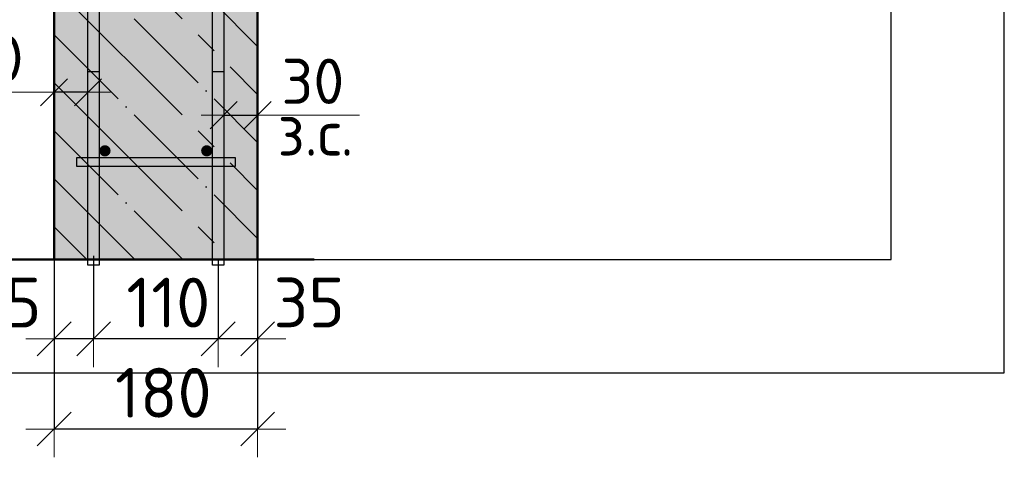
# Model space of a CAD drawing. Header units: millimetres. Extents: x -19950 to 69837, y -2757 to 40090.
# Tile 104 of 136: x 43841 to 44711, y 24841 to 25227. Entities that reach past the tile are written whole.
import ezdxf

# ---------------------------------------------------------------- set-up
doc = ezdxf.new("R2010")
doc.units = ezdxf.units.MM
doc.header["$PDMODE"] = 65
doc.linetypes.add('______11', pattern=[100, 80, -10, 0, -10])
doc.linetypes.add('______5', pattern=[220, 160, -20, 20, -20])
for name, color, linetype, lineweight in [('Standard', 7, 'Continuous', 25), ('Арм.стержн. Арматура края', 96, 'Continuous', 35), ('Арм.стержн. вертикальными 1', 22, 'Continuous', 35), ('Арм.стержн.горизонт. 1', 180, 'Continuous', 35), ('Размерная линия_ общее', 7, 'Continuous', 13), ('Размерная линия_ общее_1', 7, 'Continuous', 13)]:
    doc.layers.add(name, color=color, linetype=linetype, lineweight=lineweight)
doc.layers.add('Арм.стержн.Стяжки', color=7, linetype='Continuous', lineweight=35, true_color=0x501e0f)
doc.styles.add('ISOCPEUR', font='ISOCPEUR')
doc.dimstyles.new('DIMSTYLE_3', dxfattribs={"dimtxt": 40, "dimasz": 40, "dimexe": 0, "dimexo": 0.001, "dimgap": 20, "dimtad": 2, "dimdec": 0, "dimrnd": 5, "dimzin": 12, "dimdsep": 46, "dimtxsty": 'ISOCPEUR', "dimblk1": 'ALL_ML_STRICH', "dimblk2": 'ALL_ML_STRICH', "dimsah": 1, "dimcen": 0, "dimse1": 1, "dimse2": 1, "dimclrd": 7, "dimclre": 256, "dimclrt": 7, "dimadec": 0, "dimazin": 0, "dimtfac": 1, "dimtdec": 0, "dimtix": 1, "dimtmove": 2, "dimatfit": 3, "dimfxl": 0, "dimtvp": 1.2, "dimtzin": 0, "dimlwd": 0, "dimlwe": -3, "dimarcsym": 0})
doc.dimstyles.new('DIMSTYLE_5', dxfattribs={"dimtxt": 44, "dimasz": 50, "dimexe": 0, "dimexo": 0, "dimgap": 22, "dimtad": 2, "dimdec": 0, "dimrnd": 5, "dimzin": 12, "dimdsep": 46, "dimtxsty": 'ISOCPEUR', "dimblk1": 'ALL_ML_STRICH', "dimblk2": 'ALL_ML_STRICH', "dimsah": 1, "dimcen": 0, "dimclrd": 7, "dimclre": 256, "dimclrt": 7, "dimadec": 0, "dimazin": 0, "dimtfac": 1, "dimtdec": 0, "dimtix": 1, "dimtmove": 2, "dimatfit": 3, "dimfxl": 0, "dimtvp": 1.2, "dimtzin": 0, "dimlwd": 0, "dimlwe": -3, "dimarcsym": 0})
doc.dimstyles.new('DIMSTYLE_7', dxfattribs={"dimtxt": 44, "dimasz": 50, "dimexe": 0, "dimexo": 0, "dimgap": 22, "dimtad": 2, "dimdec": 0, "dimrnd": 5, "dimzin": 12, "dimdsep": 46, "dimtxsty": 'ISOCPEUR', "dimblk1": 'ALL_ML_STRICH', "dimblk2": 'ALL_ML_STRICH', "dimsah": 1, "dimcen": 0, "dimclrd": 7, "dimclre": 256, "dimclrt": 7, "dimadec": 0, "dimazin": 0, "dimtfac": 1, "dimtdec": 0, "dimtix": 1, "dimtmove": 2, "dimatfit": 3, "dimfxl": 0, "dimtzin": 0, "dimlwd": 0, "dimlwe": -3, "dimarcsym": 0})

# ---------------------------------------------------------------- blocks, each defined once
blk = doc.blocks.new('ALL_ML_STRICH')
at = {"color": 0, "linetype": 'ByBlock', "lineweight": -2}
for p, q in [((0, -0.5), (0, 0.5)), ((-0.3, -0.3), (0.3, 0.3)), ((-1, 0), (0.5, 0))]:
    blk.add_line(p, q, dxfattribs=at)
blk = doc.blocks.new('*D458')
at = {"layer": 'DEFPOINTS', "color": 7, "linetype": 'Continuous', "lineweight": 13, "transparency": 33554687}
for p in [(44050.88, 25052.45), (44015.88, 25034.49), (44050.88, 24945.31)]:
    blk.add_point(p, dxfattribs=at)
at = {"layer": 'Размерная линия_ общее', "color": 253, "linetype": 'Continuous', "lineweight": -2, "true_color": 0xa0a0a0, "transparency": 33554687}
for p, q in [((44050.88, 25032.45), (44050.88, 24945.31)), ((44015.88, 25014.49), (44015.88, 24945.31))]:
    blk.add_line(p, q, dxfattribs=at)
at = {"layer": 'Размерная линия_ общее', "color": 7, "linetype": 'Continuous', "lineweight": -2, "transparency": 33554687}
blk.add_line((44050.88, 24945.31), (44015.88, 24945.31), dxfattribs=at)
at = {"layer": 'Размерная линия_ общее', "color": 7, "linetype": 'Continuous', "lineweight": 13, "transparency": 33554687, "xscale": 50, "yscale": 50, "zscale": 50}
for p, rotation in [((44015.88, 24945.31), 180), ((44050.88, 24945.31), 360)]:
    blk.add_blockref('ALL_ML_STRICH', p, dxfattribs=dict(at, rotation=rotation))
at = {"layer": 'Размерная линия_ общее', "color": 7, "linetype": 'Continuous', "lineweight": 13, "transparency": 33554687, "insert": (44096.37, 24977.39), "char_height": 44, "width": 88, "attachment_point": 5, "style": 'ISOCPEUR'}
blk.add_mtext('\\A1;{35}', dxfattribs=at)
blk = doc.blocks.new('*D459')
at = {"layer": 'DEFPOINTS', "color": 7, "linetype": 'Continuous', "lineweight": 13, "transparency": 33554687}
for p in [(43905.88, 25038.58), (44015.88, 25034.49), (44015.88, 24945.31)]:
    blk.add_point(p, dxfattribs=at)
at = {"layer": 'Размерная линия_ общее', "color": 253, "linetype": 'Continuous', "lineweight": -2, "true_color": 0xa0a0a0, "transparency": 33554687}
for p, q in [((43905.88, 25018.58), (43905.88, 24945.31)), ((44015.88, 25014.49), (44015.88, 24945.31))]:
    blk.add_line(p, q, dxfattribs=at)
at = {"layer": 'Размерная линия_ общее', "color": 7, "linetype": 'Continuous', "lineweight": -2, "transparency": 33554687}
blk.add_line((44015.88, 24945.31), (43905.88, 24945.31), dxfattribs=at)
at = {"layer": 'Размерная линия_ общее', "color": 7, "linetype": 'Continuous', "lineweight": 13, "transparency": 33554687, "xscale": 50, "yscale": 50, "zscale": 50}
for p, rotation in [((43905.88, 24945.31), 180), ((44015.88, 24945.31), 360)]:
    blk.add_blockref('ALL_ML_STRICH', p, dxfattribs=dict(at, rotation=rotation))
at = {"layer": 'Размерная линия_ общее', "color": 7, "linetype": 'Continuous', "lineweight": 13, "transparency": 33554687, "insert": (43971.88, 24977.31), "char_height": 44, "width": 132, "attachment_point": 5, "style": 'ISOCPEUR'}
blk.add_mtext('\\A1;{110}', dxfattribs=at)
blk = doc.blocks.new('*D460')
at = {"layer": 'DEFPOINTS', "color": 7, "linetype": 'Continuous', "lineweight": 13, "transparency": 33554687}
for p in [(43870.88, 25044.46), (43905.88, 25038.58), (43905.88, 24945.31)]:
    blk.add_point(p, dxfattribs=at)
at = {"layer": 'Размерная линия_ общее', "color": 253, "linetype": 'Continuous', "lineweight": -2, "true_color": 0xa0a0a0, "transparency": 33554687}
for p, q in [((43870.88, 25024.46), (43870.88, 24945.31)), ((43905.88, 25018.58), (43905.88, 24945.31))]:
    blk.add_line(p, q, dxfattribs=at)
at = {"layer": 'Размерная линия_ общее', "color": 7, "linetype": 'Continuous', "lineweight": -2, "transparency": 33554687}
blk.add_line((43905.88, 24945.31), (43870.88, 24945.31), dxfattribs=at)
at = {"layer": 'Размерная линия_ общее', "color": 7, "linetype": 'Continuous', "lineweight": 13, "transparency": 33554687, "xscale": 50, "yscale": 50, "zscale": 50}
for p, rotation in [((43870.88, 24945.31), 180), ((43905.88, 24945.31), 360)]:
    blk.add_blockref('ALL_ML_STRICH', p, dxfattribs=dict(at, rotation=rotation))
at = {"layer": 'Размерная линия_ общее', "color": 7, "linetype": 'Continuous', "lineweight": 13, "transparency": 33554687, "insert": (43828.29, 24977.3), "char_height": 44, "width": 88, "attachment_point": 5, "style": 'ISOCPEUR'}
blk.add_mtext('\\A1;{35}', dxfattribs=at)
blk = doc.blocks.new('*D461')
at = {"layer": 'DEFPOINTS', "color": 7, "linetype": 'Continuous', "lineweight": 13, "transparency": 33554687}
for p in [(43870.88, 25038.9), (44050.88, 25032.45), (44050.88, 24865.57)]:
    blk.add_point(p, dxfattribs=at)
at = {"layer": 'Размерная линия_ общее', "color": 253, "linetype": 'Continuous', "lineweight": -2, "true_color": 0xa0a0a0, "transparency": 33554687}
for p, q in [((43870.88, 25018.9), (43870.88, 24865.57)), ((44050.88, 25012.45), (44050.88, 24865.57))]:
    blk.add_line(p, q, dxfattribs=at)
at = {"layer": 'Размерная линия_ общее', "color": 7, "linetype": 'Continuous', "lineweight": -2, "transparency": 33554687}
blk.add_line((44050.88, 24865.57), (43870.88, 24865.57), dxfattribs=at)
at = {"layer": 'Размерная линия_ общее', "color": 7, "linetype": 'Continuous', "lineweight": 13, "transparency": 33554687, "xscale": 50, "yscale": 50, "zscale": 50}
for p, rotation in [((43870.88, 24865.57), 180), ((44050.88, 24865.57), 360)]:
    blk.add_blockref('ALL_ML_STRICH', p, dxfattribs=dict(at, rotation=rotation))
at = {"layer": 'Размерная линия_ общее', "color": 7, "linetype": 'Continuous', "lineweight": 13, "transparency": 33554687, "insert": (43967.48, 24897.57), "char_height": 44, "width": 132, "attachment_point": 5, "style": 'ISOCPEUR'}
blk.add_mtext('\\A1;{180}', dxfattribs=at)
blk = doc.blocks.new('*D464')
at = {"layer": 'DEFPOINTS', "color": 7, "linetype": 'Continuous', "lineweight": 13, "transparency": 33554687}
for p in [(44020.88, 25151.62), (44050.88, 25151.62), (44020.88, 25142.9)]:
    blk.add_point(p, dxfattribs=at)
at = {"layer": 'Размерная линия_ общее_1', "color": 7, "linetype": 'Continuous', "lineweight": -2, "transparency": 33554687}
blk.add_line((44020.88, 25142.9), (44050.88, 25142.9), dxfattribs=at)
at = {"layer": 'Размерная линия_ общее_1', "color": 7, "linetype": 'Continuous', "lineweight": 13, "transparency": 33554687, "xscale": 40, "yscale": 40, "zscale": 40, "rotation": 180}
blk.add_blockref('ALL_ML_STRICH', (44020.88, 25142.9), dxfattribs=at)
at = {"layer": 'Размерная линия_ общее_1', "color": 7, "linetype": 'Continuous', "lineweight": 13, "transparency": 33554687, "xscale": 40, "yscale": 40, "zscale": 40}
blk.add_blockref('ALL_ML_STRICH', (44050.88, 25142.9), dxfattribs=at)
at = {"layer": 'Размерная линия_ общее_1', "color": 7, "linetype": 'Continuous', "lineweight": 13, "transparency": 33554687, "insert": (44099.69, 25172.9), "char_height": 40, "width": 80, "attachment_point": 5, "style": 'ISOCPEUR'}
blk.add_mtext('\\A1;{30}', dxfattribs=at)
at = {"layer": 'Размерная линия_ общее_1', "color": 7, "linetype": 'Continuous', "lineweight": 13, "transparency": 33554687, "insert": (44068.47, 25147.16), "char_height": 40, "width": 2, "attachment_point": 1, "line_spacing_factor": 0.60241, "style": 'ISOCPEUR'}
blk.add_mtext('з.с.', dxfattribs=at)
blk = doc.blocks.new('*D465')
at = {"layer": 'DEFPOINTS', "color": 7, "linetype": 'Continuous', "lineweight": 13, "transparency": 33554687}
for p in [(43870.88, 25171.86), (43900.88, 25171.86), (43900.88, 25163.14)]:
    blk.add_point(p, dxfattribs=at)
at = {"layer": 'Размерная линия_ общее_1', "color": 7, "linetype": 'Continuous', "lineweight": -2, "transparency": 33554687}
blk.add_line((43900.88, 25163.14), (43870.88, 25163.14), dxfattribs=at)
at = {"layer": 'Размерная линия_ общее_1', "color": 7, "linetype": 'Continuous', "lineweight": 13, "transparency": 33554687, "xscale": 40, "yscale": 40, "zscale": 40}
for p, rotation in [((43870.88, 25163.14), 180), ((43900.88, 25163.14), 360)]:
    blk.add_blockref('ALL_ML_STRICH', p, dxfattribs=dict(at, rotation=rotation))
at = {"layer": 'Размерная линия_ общее_1', "color": 7, "linetype": 'Continuous', "lineweight": 13, "transparency": 33554687, "insert": (43816.06, 25193.14), "char_height": 40, "width": 80, "attachment_point": 5, "style": 'ISOCPEUR'}
blk.add_mtext('\\A1;{30}', dxfattribs=at)
at = {"layer": 'Размерная линия_ общее_1', "color": 7, "linetype": 'Continuous', "lineweight": 13, "transparency": 33554687, "insert": (43783.28, 25087.41), "char_height": 40, "width": 2, "attachment_point": 1, "rotation": 180, "line_spacing_factor": 0.60241, "style": 'ISOCPEUR'}
blk.add_mtext('з.с.', dxfattribs=at)

msp = doc.modelspace()

# ---------------------------------------------------------------- hatches: boundary and pattern name
at = {"layer": 'Standard', "linetype": 'Continuous', "lineweight": -3, "transparency": 33554687}
msp.add_hatch(color=7, dxfattribs=at).paths.add_polyline_path([(44050.88, 25826.44), (43870.88, 25826.44), (43870.88, 25015.31), (44050.88, 25015.31)])
at = {"layer": 'Арм.стержн. вертикальными 1', "linetype": 'Continuous', "lineweight": 50, "transparency": 33554687}
for points in [[(43920.88, 25111.44), (43920.5, 25113.35), (43919.41, 25114.97), (43917.79, 25116.06), (43915.88, 25116.44), (43913.96, 25116.06), (43912.34, 25114.97), (43911.26, 25113.35), (43910.88, 25111.44), (43911.26, 25109.52), (43912.34, 25107.9), (43913.96, 25106.82), (43915.88, 25106.44), (43917.79, 25106.82), (43919.41, 25107.9), (43920.5, 25109.52)], [(44010.88, 25111.44), (44010.49, 25113.35), (44009.41, 25114.97), (44007.79, 25116.06), (44005.88, 25116.44), (44003.96, 25116.06), (44002.34, 25114.97), (44001.26, 25113.35), (44000.88, 25111.44), (44001.26, 25109.52), (44002.34, 25107.9), (44003.96, 25106.82), (44005.88, 25106.44), (44007.79, 25106.82), (44009.41, 25107.9), (44010.49, 25109.52)]]:
    msp.add_hatch(color=4, dxfattribs=at).paths.add_polyline_path(points)

# ---------------------------------------------------------------- linework, layer by layer
at = {"layer": 'Standard', "color": 52, "linetype": 'Continuous', "lineweight": -3, "transparency": 33554687}
for p, q in [((44610.92, 25015.31), (44610.92, 25873.35)), ((44610.92, 25015.31), (44610.92, 25873.35)), ((43699.99, 25015.31), (44610.92, 25015.31)), ((43699.99, 25015.31), (44610.92, 25015.31))]:
    msp.add_line(p, q, dxfattribs=at)
at = {"layer": 'Standard', "color": 7, "linetype": 'Continuous', "lineweight": 50, "transparency": 33554687}
for p, q in [((43870.88, 25826.44), (43870.88, 25015.31)), ((44050.88, 25015.31), (44050.88, 25646.44)), ((44100.88, 25015.31), (43820.88, 25015.31))]:
    msp.add_line(p, q, dxfattribs=at)
at = {"layer": 'Standard', "color": 7, "linetype": '______11', "lineweight": -3, "transparency": 33554687}
for p, q in [((43870.88, 25383.72), (44050.88, 25203.72)), ((43870.88, 25298.86), (44050.88, 25118.86)), ((43870.88, 25214.01), (44050.88, 25034.01)), ((43870.88, 25129.16), (43984.72, 25015.31)), ((43870.88, 25044.31), (43899.87, 25015.31))]:
    msp.add_line(p, q, dxfattribs=at)
at = {"layer": 'Standard', "color": 7, "linetype": '______5', "lineweight": -3, "transparency": 33554687}
for p, q in [((43870.88, 25341.29), (44050.88, 25161.29)), ((43870.88, 25256.44), (44050.88, 25076.44)), ((43870.88, 25171.59), (44027.15, 25015.31)), ((43870.88, 25086.73), (43942.3, 25015.31))]:
    msp.add_line(p, q, dxfattribs=at)
at = {"layer": 'Standard', "color": 7, "linetype": 'Continuous', "lineweight": 13, "transparency": 33554687}
for p, q in [((43870.88, 25163.14), (43780.88, 25163.14)), ((44050.88, 25142.9), (44140.88, 25142.9))]:
    msp.add_line(p, q, dxfattribs=at)
at = {"layer": 'Standard', "color": 7, "linetype": 'Continuous', "lineweight": 25, "transparency": 33554687}
msp.add_lwpolyline([(43599.99, 24915.31), (44710.92, 24915.31), (44710.92, 25973.35), (43599.99, 25973.35), (43599.99, 24915.31)], dxfattribs=at)
at = {"layer": 'Арм.стержн. Арматура края', "color": 4, "linetype": 'Continuous', "lineweight": 25, "transparency": 33554687}
for points in [[(43900.88, 25010.31), (43900.88, 25181.44), (43910.88, 25181.44), (43910.88, 25010.31), (43900.88, 25010.31)], [(43900.88, 25010.31), (43900.88, 25181.44), (43910.88, 25181.44), (43910.88, 25010.31), (43900.88, 25010.31)], [(43900.88, 25010.31), (43900.88, 25181.44), (43910.88, 25181.44), (43910.88, 25010.31), (43900.88, 25010.31)], [(43900.88, 25010.31), (43900.88, 25181.44), (43910.88, 25181.44), (43910.88, 25010.31), (43900.88, 25010.31)], [(43900.88, 25010.31), (43900.88, 25181.44), (43910.88, 25181.44), (43910.88, 25010.31), (43900.88, 25010.31)], [(43900.88, 25010.31), (43900.88, 25181.44), (43910.88, 25181.44), (43910.88, 25010.31), (43900.88, 25010.31)], [(43900.88, 25010.31), (43900.88, 25181.44), (43910.88, 25181.44), (43910.88, 25010.31), (43900.88, 25010.31)], [(43900.88, 25010.31), (43900.88, 25181.44), (43910.88, 25181.44), (43910.88, 25010.31), (43900.88, 25010.31)], [(43900.88, 25010.31), (43900.88, 25181.44), (43910.88, 25181.44), (43910.88, 25010.31), (43900.88, 25010.31)], [(43900.88, 25010.31), (43900.88, 25181.44), (43910.88, 25181.44), (43910.88, 25010.31), (43900.88, 25010.31)], [(43900.88, 25010.31), (43900.88, 25181.44), (43910.88, 25181.44), (43910.88, 25010.31), (43900.88, 25010.31)], [(44020.88, 25181.44), (44020.88, 25010.31), (44010.88, 25010.31), (44010.88, 25181.44), (44020.88, 25181.44)], [(44020.88, 25181.44), (44020.88, 25010.31), (44010.88, 25010.31), (44010.88, 25181.44), (44020.88, 25181.44)], [(44020.88, 25181.44), (44020.88, 25010.31), (44010.88, 25010.31), (44010.88, 25181.44), (44020.88, 25181.44)], [(44020.88, 25181.44), (44020.88, 25010.31), (44010.88, 25010.31), (44010.88, 25181.44), (44020.88, 25181.44)], [(44020.88, 25181.44), (44020.88, 25010.31), (44010.88, 25010.31), (44010.88, 25181.44), (44020.88, 25181.44)], [(44020.88, 25181.44), (44020.88, 25010.31), (44010.88, 25010.31), (44010.88, 25181.44), (44020.88, 25181.44)], [(44020.88, 25181.44), (44020.88, 25010.31), (44010.88, 25010.31), (44010.88, 25181.44), (44020.88, 25181.44)], [(44020.88, 25181.44), (44020.88, 25010.31), (44010.88, 25010.31), (44010.88, 25181.44), (44020.88, 25181.44)], [(44020.88, 25181.44), (44020.88, 25010.31), (44010.88, 25010.31), (44010.88, 25181.44), (44020.88, 25181.44)], [(44020.88, 25181.44), (44020.88, 25010.31), (44010.88, 25010.31), (44010.88, 25181.44), (44020.88, 25181.44)], [(44020.88, 25181.44), (44020.88, 25010.31), (44010.88, 25010.31), (44010.88, 25181.44), (44020.88, 25181.44)]]:
    msp.add_lwpolyline(points, dxfattribs=at)
at = {"layer": 'Арм.стержн.горизонт. 1', "color": 4, "linetype": 'Continuous', "lineweight": 25, "transparency": 33554687}
for points in [[(43910.88, 25796.44), (43910.88, 25010.31), (43900.88, 25010.31), (43900.88, 25796.44), (43910.88, 25796.44)], [(43910.88, 25796.44), (43910.88, 25010.31), (43900.88, 25010.31), (43900.88, 25796.44), (43910.88, 25796.44)], [(43910.88, 25796.44), (43910.88, 25010.31), (43900.88, 25010.31), (43900.88, 25796.44), (43910.88, 25796.44)], [(43910.88, 25796.44), (43910.88, 25010.31), (43900.88, 25010.31), (43900.88, 25796.44), (43910.88, 25796.44)], [(43910.88, 25796.44), (43910.88, 25010.31), (43900.88, 25010.31), (43900.88, 25796.44), (43910.88, 25796.44)], [(43910.88, 25796.44), (43910.88, 25010.31), (43900.88, 25010.31), (43900.88, 25796.44), (43910.88, 25796.44)], [(43910.88, 25796.44), (43910.88, 25010.31), (43900.88, 25010.31), (43900.88, 25796.44), (43910.88, 25796.44)], [(43910.88, 25796.44), (43910.88, 25010.31), (43900.88, 25010.31), (43900.88, 25796.44), (43910.88, 25796.44)], [(43910.88, 25796.44), (43910.88, 25010.31), (43900.88, 25010.31), (43900.88, 25796.44), (43910.88, 25796.44)], [(43910.88, 25796.44), (43910.88, 25010.31), (43900.88, 25010.31), (43900.88, 25796.44), (43910.88, 25796.44)], [(43910.88, 25796.44), (43910.88, 25010.31), (43900.88, 25010.31), (43900.88, 25796.44), (43910.88, 25796.44)], [(43910.88, 25796.44), (43910.88, 25010.31), (43900.88, 25010.31), (43900.88, 25796.44), (43910.88, 25796.44)], [(43910.88, 25796.44), (43910.88, 25010.31), (43900.88, 25010.31), (43900.88, 25796.44), (43910.88, 25796.44)], [(44020.88, 25796.44), (44020.88, 25010.31), (44010.88, 25010.31), (44010.88, 25796.44), (44020.88, 25796.44)], [(44020.88, 25796.44), (44020.88, 25010.31), (44010.88, 25010.31), (44010.88, 25796.44), (44020.88, 25796.44)], [(44020.88, 25796.44), (44020.88, 25010.31), (44010.88, 25010.31), (44010.88, 25796.44), (44020.88, 25796.44)], [(44020.88, 25796.44), (44020.88, 25010.31), (44010.88, 25010.31), (44010.88, 25796.44), (44020.88, 25796.44)], [(44020.88, 25796.44), (44020.88, 25010.31), (44010.88, 25010.31), (44010.88, 25796.44), (44020.88, 25796.44)], [(44020.88, 25796.44), (44020.88, 25010.31), (44010.88, 25010.31), (44010.88, 25796.44), (44020.88, 25796.44)], [(44020.88, 25796.44), (44020.88, 25010.31), (44010.88, 25010.31), (44010.88, 25796.44), (44020.88, 25796.44)], [(44020.88, 25796.44), (44020.88, 25010.31), (44010.88, 25010.31), (44010.88, 25796.44), (44020.88, 25796.44)], [(44020.88, 25796.44), (44020.88, 25010.31), (44010.88, 25010.31), (44010.88, 25796.44), (44020.88, 25796.44)], [(44020.88, 25796.44), (44020.88, 25010.31), (44010.88, 25010.31), (44010.88, 25796.44), (44020.88, 25796.44)], [(44020.88, 25796.44), (44020.88, 25010.31), (44010.88, 25010.31), (44010.88, 25796.44), (44020.88, 25796.44)], [(44020.88, 25796.44), (44020.88, 25010.31), (44010.88, 25010.31), (44010.88, 25796.44), (44020.88, 25796.44)], [(44020.88, 25796.44), (44020.88, 25010.31), (44010.88, 25010.31), (44010.88, 25796.44), (44020.88, 25796.44)]]:
    msp.add_lwpolyline(points, dxfattribs=at)
at = {"layer": 'Арм.стержн.Стяжки', "color": 40, "linetype": 'Continuous', "lineweight": 25, "transparency": 33554687}
msp.add_lwpolyline([(44030.9, 25097.44), (43890.9, 25097.44), (43890.9, 25105.44), (44030.9, 25105.44), (44030.9, 25097.44)], dxfattribs=at)
msp.add_lwpolyline([(44030.9, 25097.44), (43890.9, 25097.44), (43890.9, 25105.44), (44030.9, 25105.44), (44030.9, 25097.44)], dxfattribs=at)
msp.add_lwpolyline([(44030.9, 25097.44), (43890.9, 25097.44), (43890.9, 25105.44), (44030.9, 25105.44), (44030.9, 25097.44)], dxfattribs=at)
msp.add_lwpolyline([(44030.9, 25097.44), (43890.9, 25097.44), (43890.9, 25105.44), (44030.9, 25105.44), (44030.9, 25097.44)], dxfattribs=at)
msp.add_lwpolyline([(44030.9, 25097.44), (43890.9, 25097.44), (43890.9, 25105.44), (44030.9, 25105.44), (44030.9, 25097.44)], dxfattribs=at)
msp.add_lwpolyline([(44030.9, 25097.44), (43890.9, 25097.44), (43890.9, 25105.44), (44030.9, 25105.44), (44030.9, 25097.44)], dxfattribs=at)

# ---------------------------------------------------------------- dimensions: what is measured, and where the dimension line sits
at = {"layer": 'Размерная линия_ общее', "color": 7, "linetype": 'Continuous', "lineweight": 13, "transparency": 33554687}
for base, p1, p2, dimstyle, picture, middle in [((44015.88, 24945.31), (44050.88, 25032.45), (44015.88, 25014.49), 'DIMSTYLE_5', '*D458', (44096.37, 24977.39)), ((43870.88, 24945.31), (43905.88, 25018.58), (43870.88, 25024.46), 'DIMSTYLE_5', '*D460', (43828.29, 24977.3)), ((43870.88, 24865.57), (44050.88, 25012.45), (43870.88, 25018.9), 'DIMSTYLE_7', '*D461', (43967.48, 24897.57)), ((43905.88, 24945.31), (44015.88, 25014.49), (43905.88, 25018.58), 'DIMSTYLE_5', '*D459', (43971.88, 24977.31))]:
    dim = msp.add_linear_dim(base=base, p1=p1, p2=p2, angle=180, dimstyle=dimstyle, override={"dimpost": '<>', "dimclrd": 7, "dimclre": 253, "dimclrt": 7, "dimlwd": 0, "dimlwe": 65533}, dxfattribs=at)
    dim.commit()
    dim.dimension.update_dxf_attribs({"geometry": picture, "text_midpoint": middle, "dimtype": 160})
at = {"layer": 'Размерная линия_ общее_1', "color": 7, "linetype": 'Continuous', "lineweight": 13, "transparency": 33554687}
dim = msp.add_linear_dim(base=(43870.88, 25163.14), p1=(43900.88, 25171.86), p2=(43870.88, 25171.86), angle=180, text='<>\\Xз.с.', dimstyle='DIMSTYLE_3', override={"dimpost": '<>', "dimclrd": 7, "dimclre": 253, "dimclrt": 7, "dimlwd": 0, "dimlwe": 65533}, dxfattribs=at)
dim.commit()
dim.dimension.update_dxf_attribs({"geometry": '*D465', "text_midpoint": (43816.06, 25193.14), "dimtype": 160})
dim = msp.add_linear_dim(base=(44050.88, 25142.9), p1=(44020.88, 25151.61), p2=(44050.88, 25151.61), text='<>\\Xз.с.', dimstyle='DIMSTYLE_3', override={"dimpost": '<>', "dimclrd": 7, "dimclre": 253, "dimclrt": 7, "dimlwd": 0, "dimlwe": 65533}, dxfattribs=at)
dim.commit()
dim.dimension.update_dxf_attribs({"geometry": '*D464', "text_midpoint": (44099.69, 25172.9), "dimtype": 160})

doc.saveas('drawing.dxf')
